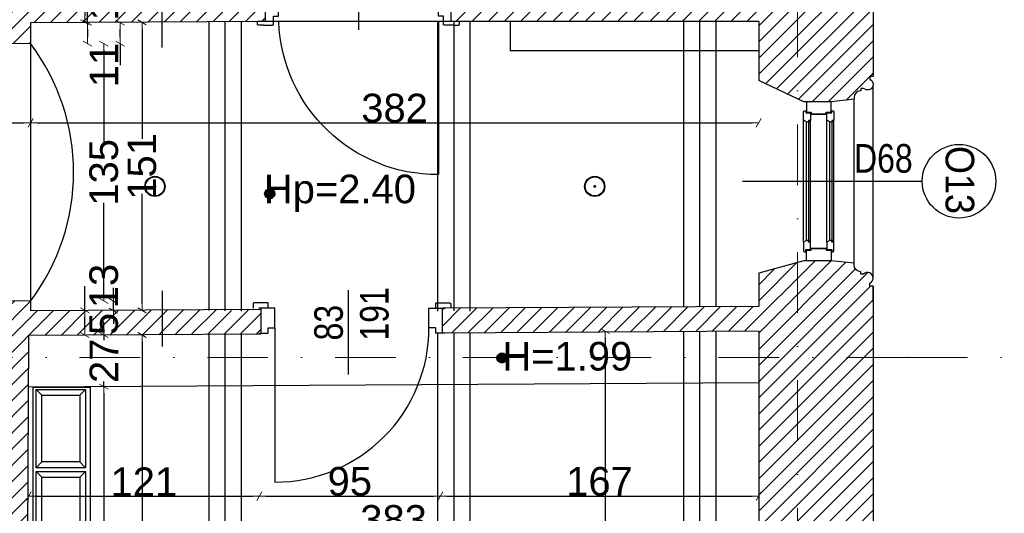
# Model space of a CAD drawing. Header units: millimetres. Extents: x 77315 to 1057463, y -108895 to -47643.
# Tile 54 of 62: x 114067 to 119232, y -101072 to -98484. Entities that reach past the tile are written whole.
import ezdxf

# ---------------------------------------------------------------- set-up
doc = ezdxf.new("R2010")
doc.units = ezdxf.units.MM
doc.header["$MEASUREMENT"] = 0
doc.linetypes.add('Dot & Dashed', pattern=[670.277762, 317.5, -176.388889, 0, -176.388874])
for name, color, linetype in [('A-DRZWI', 7, 'Continuous'), ('A-OKNA-OPIS', 7, 'Continuous'), ('A-WYSOKOSCI', 7, 'Continuous'), ('belki nad', 7, 'Continuous'), ('CO TO JEST', 7, 'Continuous'), ('detalokna', 7, 'Continuous'), ('DIM MALY', 7, 'Continuous'), ('Drawing & Figure', 7, 'Continuous'), ('DRZWI', 7, 'Continuous'), ('linia nadproza', 7, 'Continuous'), ('Nowe_0', 7, 'Continuous'), ('Nowe_Interior - Lamp', 7, 'Continuous'), ('OKNO_DETAL', 7, 'Continuous'), ('opisy inne', 7, 'Continuous'), ('OSIE', 7, 'Continuous'), ('podciagi', 7, 'Continuous'), ('Structural - Bearing', 7, 'Continuous'), ('Structural - Grid', 7, 'Continuous')]:
    doc.layers.add(name, color=color, linetype=linetype)
doc.styles.add('STYL_AUTOMATYCZNY_1', font='arial.ttf')
doc.styles.add('STYL_AUTOMATYCZNY_2', font='arial.ttf')
doc.styles.add('STYL_AUTOMATYCZNY_3', font='arial.ttf', dxfattribs={"width": 0.8})
doc.styles.add('STYL_AUTOMATYCZNY_5', font='arial.ttf', dxfattribs={"width": 0.9})
doc.dimstyles.new('STYL_AUTOMATYCZNY__1', dxfattribs={"dimtxt": 150, "dimasz": 34.231941, "dimexe": 0.18, "dimexo": 0.0625, "dimgap": 0, "dimtad": 1, "dimdec": 0, "dimlfac": 0.1, "dimzin": 0, "dimdsep": 46, "dimtxsty": 'STYL_AUTOMATYCZNY_2', "dimblk": 'ARROWHEAD_2', "dimblk1": 'ARROWHEAD_2', "dimblk2": 'ARROWHEAD_2', "dimcen": 0.09, "dimse1": 1, "dimse2": 1, "dimclrd": 7, "dimclre": 7, "dimclrt": 7, "dimadec": 0, "dimazin": 0, "dimtfac": 1, "dimtdec": 4, "dimtmove": 0, "dimatfit": 3, "dimfxl": 0, "dimtolj": 1, "dimtzin": 0, "dimarcsym": 0})
doc.dimstyles.new('STYL_AUTOMATYCZNY__2', dxfattribs={"dimtxt": 150, "dimasz": 34.231941, "dimexe": 0.18, "dimexo": 0.0625, "dimgap": 0, "dimtad": 1, "dimtih": 1, "dimtoh": 1, "dimdec": 0, "dimlfac": 0.1, "dimzin": 0, "dimdsep": 46, "dimtxsty": 'STYL_AUTOMATYCZNY_2', "dimblk": 'ARROWHEAD_2', "dimblk1": 'ARROWHEAD_2', "dimblk2": 'ARROWHEAD_2', "dimcen": 0.09, "dimse1": 1, "dimse2": 1, "dimclrd": 7, "dimclre": 7, "dimclrt": 7, "dimadec": 0, "dimazin": 0, "dimtfac": 1, "dimtdec": 4, "dimtmove": 0, "dimatfit": 3, "dimfxl": 0, "dimtolj": 1, "dimtzin": 0, "dimarcsym": 0})
pattern_1 = [(45, (0, 0), (-42.426407, 42.426407), [])]

# ---------------------------------------------------------------- blocks, each defined once
blk = doc.blocks.new('ARROWHEAD_2')
at = {"color": 0, "linetype": 'Continuous', "lineweight": 0}
for p, q in [((0, 0), (-1, 0)), ((-0.38, -0.66), (0.38, 0.66))]:
    blk.add_line(p, q, dxfattribs=at)
blk = doc.blocks.new('*D39')
at = {"layer": 'Defpoints', "color": 0}
for p in [(114937.5, -98357.6), (114408.6, -98497.6), (114613.7, -98497.6)]:
    blk.add_point(p, dxfattribs=at)
at = {"layer": 'DIM MALY', "color": 7, "lineweight": -2}
for p, q in [((114408.6, -98357.6), (114408.6, -98230.4)), ((114408.6, -98391.8), (114408.6, -98463.3))]:
    blk.add_line(p, q, dxfattribs=at)
at = {"layer": 'DIM MALY', "color": 7, "lineweight": -2, "xscale": 34.23194115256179, "yscale": 34.23194115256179, "zscale": 34.23194115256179}
for p, rotation in [((114408.6, -98357.6), 90), ((114408.6, -98497.6), 270)]:
    blk.add_blockref('ARROWHEAD_2', p, dxfattribs=dict(at, rotation=rotation))
at = {"layer": 'DIM MALY', "color": 7, "insert": (114508.7, -98230.4), "char_height": 150, "attachment_point": 5, "rotation": 90, "style": 'STYL_AUTOMATYCZNY_2'}
blk.add_mtext('\\A1;14', dxfattribs=at)
blk = doc.blocks.new('*D40')
at = {"layer": 'Defpoints', "color": 0}
for p in [(114800.3, -100137.3), (114508.7, -100407.3), (114693.7, -100407.3)]:
    blk.add_point(p, dxfattribs=at)
at = {"layer": 'DIM MALY', "color": 7, "lineweight": -2}
for p, q in [((114508.7, -100103), (114508.7, -100068.8)), ((114508.7, -100137.3), (114508.7, -100163.8)), ((114508.7, -100407.3), (114508.7, -100381.2)), ((114508.7, -100441.5), (114508.7, -100475.7))]:
    blk.add_line(p, q, dxfattribs=at)
at = {"layer": 'DIM MALY', "color": 7, "lineweight": -2, "xscale": 34.23194115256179, "yscale": 34.23194115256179, "zscale": 34.23194115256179}
for p, rotation in [((114508.7, -100137.3), 270), ((114508.7, -100407.3), 90)]:
    blk.add_blockref('ARROWHEAD_2', p, dxfattribs=dict(at, rotation=rotation))
at = {"layer": 'DIM MALY', "color": 7, "insert": (114508.7, -100272.5), "char_height": 150, "attachment_point": 5, "rotation": 90, "style": 'STYL_AUTOMATYCZNY_2'}
blk.add_mtext('\\A1;27', dxfattribs=at)
blk = doc.blocks.new('*D41')
at = {"layer": 'Defpoints', "color": 0}
for p in [(116274.1, -100649.5), (117944.1, -100649.5), (117944.1, -100981.9)]:
    blk.add_point(p, dxfattribs=at)
at = {"layer": 'DIM MALY', "color": 7, "lineweight": -2}
blk.add_line((116308.4, -100981.9), (117909.9, -100981.9), dxfattribs=at)
at = {"layer": 'DIM MALY', "color": 7, "lineweight": -2, "xscale": 34.23194115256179, "yscale": 34.23194115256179, "zscale": 34.23194115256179, "rotation": 180}
blk.add_blockref('ARROWHEAD_2', (116274.1, -100981.9), dxfattribs=at)
at = {"layer": 'DIM MALY', "color": 7, "lineweight": -2, "xscale": 34.23194115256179, "yscale": 34.23194115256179, "zscale": 34.23194115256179}
blk.add_blockref('ARROWHEAD_2', (117944.1, -100981.9), dxfattribs=at)
at = {"layer": 'DIM MALY', "color": 7, "insert": (117108.8, -100905.3), "char_height": 150, "attachment_point": 5, "style": 'STYL_AUTOMATYCZNY_2'}
blk.add_mtext('\\A1;167', dxfattribs=at)
blk = doc.blocks.new('*D42')
at = {"layer": 'Defpoints', "color": 0}
for p in [(115324.1, -100649.5), (116274.1, -100649.5), (116274.1, -100981.9)]:
    blk.add_point(p, dxfattribs=at)
at = {"layer": 'DIM MALY', "color": 7, "lineweight": -2}
blk.add_line((115358.4, -100981.9), (116239.9, -100981.9), dxfattribs=at)
at = {"layer": 'DIM MALY', "color": 7, "lineweight": -2, "xscale": 34.23194115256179, "yscale": 34.23194115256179, "zscale": 34.23194115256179, "rotation": 180}
blk.add_blockref('ARROWHEAD_2', (115324.1, -100981.9), dxfattribs=at)
at = {"layer": 'DIM MALY', "color": 7, "lineweight": -2, "xscale": 34.23194115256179, "yscale": 34.23194115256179, "zscale": 34.23194115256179}
blk.add_blockref('ARROWHEAD_2', (116274.1, -100981.9), dxfattribs=at)
at = {"layer": 'DIM MALY', "color": 7, "insert": (115798.9, -100905.3), "char_height": 150, "attachment_point": 5, "style": 'STYL_AUTOMATYCZNY_2'}
blk.add_mtext('\\A1;95', dxfattribs=at)
blk = doc.blocks.new('*D43')
at = {"layer": 'Defpoints', "color": 0}
for p in [(116274.1, -100649.5), (117944.1, -100649.5), (117944.1, -100981.9)]:
    blk.add_point(p, dxfattribs=at)
at = {"layer": 'DIM MALY', "color": 7, "lineweight": -2}
blk.add_line((116308.4, -100981.9), (117909.9, -100981.9), dxfattribs=at)
at = {"layer": 'DIM MALY', "color": 7, "lineweight": -2, "xscale": 34.23194115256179, "yscale": 34.23194115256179, "zscale": 34.23194115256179, "rotation": 180}
blk.add_blockref('ARROWHEAD_2', (116274.1, -100981.9), dxfattribs=at)
at = {"layer": 'DIM MALY', "color": 7, "lineweight": -2, "xscale": 34.23194115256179, "yscale": 34.23194115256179, "zscale": 34.23194115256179}
blk.add_blockref('ARROWHEAD_2', (117944.1, -100981.9), dxfattribs=at)
at = {"layer": 'DIM MALY', "color": 7, "insert": (117108.8, -100905.3), "char_height": 150, "attachment_point": 5, "style": 'STYL_AUTOMATYCZNY_2'}
blk.add_mtext('\\A1;167', dxfattribs=at)
blk = doc.blocks.new('*D44')
at = {"layer": 'Defpoints', "color": 0}
for p in [(114113.6, -100649.5), (115324.1, -100649.5), (115324.1, -100981.9)]:
    blk.add_point(p, dxfattribs=at)
at = {"layer": 'DIM MALY', "color": 7, "lineweight": -2}
blk.add_line((114147.8, -100981.9), (115289.9, -100981.9), dxfattribs=at)
at = {"layer": 'DIM MALY', "color": 7, "lineweight": -2, "xscale": 34.23194115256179, "yscale": 34.23194115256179, "zscale": 34.23194115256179, "rotation": 180}
blk.add_blockref('ARROWHEAD_2', (114113.6, -100981.9), dxfattribs=at)
at = {"layer": 'DIM MALY', "color": 7, "lineweight": -2, "xscale": 34.23194115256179, "yscale": 34.23194115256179, "zscale": 34.23194115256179}
blk.add_blockref('ARROWHEAD_2', (115324.1, -100981.9), dxfattribs=at)
at = {"layer": 'DIM MALY', "color": 7, "insert": (114718.5, -100906.6), "char_height": 150, "attachment_point": 5, "style": 'STYL_AUTOMATYCZNY_2'}
blk.add_mtext('\\A1;121', dxfattribs=at)
blk = doc.blocks.new('*D45')
at = {"layer": 'Defpoints', "color": 0}
for p in [(115324.1, -100649.5), (116274.1, -100649.5), (116274.1, -100981.9)]:
    blk.add_point(p, dxfattribs=at)
at = {"layer": 'DIM MALY', "color": 7, "lineweight": -2}
blk.add_line((115358.4, -100981.9), (116239.9, -100981.9), dxfattribs=at)
at = {"layer": 'DIM MALY', "color": 7, "lineweight": -2, "xscale": 34.23194115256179, "yscale": 34.23194115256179, "zscale": 34.23194115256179, "rotation": 180}
blk.add_blockref('ARROWHEAD_2', (115324.1, -100981.9), dxfattribs=at)
at = {"layer": 'DIM MALY', "color": 7, "lineweight": -2, "xscale": 34.23194115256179, "yscale": 34.23194115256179, "zscale": 34.23194115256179}
blk.add_blockref('ARROWHEAD_2', (116274.1, -100981.9), dxfattribs=at)
at = {"layer": 'DIM MALY', "color": 7, "insert": (115798.9, -100905.3), "char_height": 150, "attachment_point": 5, "style": 'STYL_AUTOMATYCZNY_2'}
blk.add_mtext('\\A1;95', dxfattribs=at)
blk = doc.blocks.new('*D46')
at = {"layer": 'Defpoints', "color": 0}
for p in [(116274.1, -100649.5), (117944.1, -100649.5), (117944.1, -100981.9)]:
    blk.add_point(p, dxfattribs=at)
at = {"layer": 'DIM MALY', "color": 7, "lineweight": -2}
blk.add_line((116308.4, -100981.9), (117909.9, -100981.9), dxfattribs=at)
at = {"layer": 'DIM MALY', "color": 7, "lineweight": -2, "xscale": 34.23194115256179, "yscale": 34.23194115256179, "zscale": 34.23194115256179, "rotation": 180}
blk.add_blockref('ARROWHEAD_2', (116274.1, -100981.9), dxfattribs=at)
at = {"layer": 'DIM MALY', "color": 7, "lineweight": -2, "xscale": 34.23194115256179, "yscale": 34.23194115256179, "zscale": 34.23194115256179}
blk.add_blockref('ARROWHEAD_2', (117944.1, -100981.9), dxfattribs=at)
at = {"layer": 'DIM MALY', "color": 7, "insert": (117108.8, -100905.3), "char_height": 150, "attachment_point": 5, "style": 'STYL_AUTOMATYCZNY_2'}
blk.add_mtext('\\A1;167', dxfattribs=at)
blk = doc.blocks.new('*D47')
at = {"layer": 'Defpoints', "color": 0}
for p in [(114445.1, -98498.8), (114422.8, -98608.8), (114445.1, -98608.8)]:
    blk.add_point(p, dxfattribs=at)
at = {"layer": 'DIM MALY', "color": 7, "lineweight": -2}
for p, q in [((114422.8, -98498.8), (114422.8, -98371.6)), ((114422.8, -98533), (114422.8, -98574.5))]:
    blk.add_line(p, q, dxfattribs=at)
at = {"layer": 'DIM MALY', "color": 7, "lineweight": -2, "xscale": 34.23194115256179, "yscale": 34.23194115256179, "zscale": 34.23194115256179}
for p, rotation in [((114422.8, -98498.8), 90), ((114422.8, -98608.8), 270)]:
    blk.add_blockref('ARROWHEAD_2', p, dxfattribs=dict(at, rotation=rotation))
at = {"layer": 'DIM MALY', "color": 7, "insert": (114508.7, -98371.6), "char_height": 150, "attachment_point": 5, "rotation": 90, "style": 'STYL_AUTOMATYCZNY_2'}
blk.add_mtext('\\A1;11', dxfattribs=at)
blk = doc.blocks.new('*D48')
at = {"layer": 'Defpoints', "color": 0}
for p in [(114445.1, -98608.8), (114508.7, -98608.8), (114445.1, -99958.8)]:
    blk.add_point(p, dxfattribs=at)
at = {"layer": 'DIM MALY', "color": 7, "lineweight": -2}
for p, q in [((114508.7, -98643), (114508.7, -99124.9)), ((114508.7, -99924.5), (114508.7, -99443.4))]:
    blk.add_line(p, q, dxfattribs=at)
at = {"layer": 'DIM MALY', "color": 7, "lineweight": -2, "xscale": 34.23194115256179, "yscale": 34.23194115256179, "zscale": 34.23194115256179}
for p, rotation in [((114508.7, -98608.8), 90), ((114508.7, -99958.8), 270)]:
    blk.add_blockref('ARROWHEAD_2', p, dxfattribs=dict(at, rotation=rotation))
at = {"layer": 'DIM MALY', "color": 7, "insert": (114508.7, -99284.2), "char_height": 150, "attachment_point": 5, "rotation": 90, "style": 'STYL_AUTOMATYCZNY_2'}
blk.add_mtext('\\A1;135', dxfattribs=at)
blk = doc.blocks.new('*D49')
at = {"layer": 'Defpoints', "color": 0}
for p in [(114445.1, -98498.8), (114594.6, -98498.8), (114445.1, -98608.8)]:
    blk.add_point(p, dxfattribs=at)
at = {"layer": 'DIM MALY', "color": 7, "lineweight": -2}
for p, q in [((114594.6, -98574.5), (114594.6, -98533)), ((114594.6, -98608.8), (114594.6, -98721.2))]:
    blk.add_line(p, q, dxfattribs=at)
at = {"layer": 'DIM MALY', "color": 7, "lineweight": -2, "xscale": 34.23194115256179, "yscale": 34.23194115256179, "zscale": 34.23194115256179}
for p, rotation in [((114594.6, -98498.8), 90), ((114594.6, -98608.8), 270)]:
    blk.add_blockref('ARROWHEAD_2', p, dxfattribs=dict(at, rotation=rotation))
at = {"layer": 'DIM MALY', "color": 7, "insert": (114508.7, -98721.2), "char_height": 150, "attachment_point": 5, "rotation": 90, "style": 'STYL_AUTOMATYCZNY_2'}
blk.add_mtext('\\A1;11', dxfattribs=at)
blk = doc.blocks.new('*D50')
at = {"layer": 'Defpoints', "color": 0}
for p in [(114445.1, -99958.8), (114558.4, -99958.8), (114445.1, -100008.8)]:
    blk.add_point(p, dxfattribs=at)
at = {"layer": 'DIM MALY', "color": 7, "lineweight": -2}
for p, q in [((114558.4, -99924.5), (114558.4, -99890.3)), ((114558.4, -100008.8), (114558.4, -99958.8)), ((114558.4, -100043), (114558.4, -100079.1))]:
    blk.add_line(p, q, dxfattribs=at)
at = {"layer": 'DIM MALY', "color": 7, "lineweight": -2, "xscale": 34.23194115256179, "yscale": 34.23194115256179, "zscale": 34.23194115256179}
for p, rotation in [((114558.4, -99958.8), 270), ((114558.4, -100008.8), 90)]:
    blk.add_blockref('ARROWHEAD_2', p, dxfattribs=dict(at, rotation=rotation))
at = {"layer": 'DIM MALY', "color": 7, "insert": (114508.7, -100079.1), "char_height": 150, "attachment_point": 5, "rotation": 90, "style": 'STYL_AUTOMATYCZNY_2'}
blk.add_mtext('\\A1;5', dxfattribs=at)
blk = doc.blocks.new('*D51')
at = {"layer": 'Defpoints', "color": 0}
for p in [(114445.1, -98608.8), (114508.7, -98608.8), (114445.1, -99958.8)]:
    blk.add_point(p, dxfattribs=at)
at = {"layer": 'DIM MALY', "color": 7, "lineweight": -2}
for p, q in [((114508.7, -98643), (114508.7, -99124.9)), ((114508.7, -99924.5), (114508.7, -99443.4))]:
    blk.add_line(p, q, dxfattribs=at)
at = {"layer": 'DIM MALY', "color": 7, "lineweight": -2, "xscale": 34.23194115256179, "yscale": 34.23194115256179, "zscale": 34.23194115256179}
for p, rotation in [((114508.7, -98608.8), 90), ((114508.7, -99958.8), 270)]:
    blk.add_blockref('ARROWHEAD_2', p, dxfattribs=dict(at, rotation=rotation))
at = {"layer": 'DIM MALY', "color": 7, "insert": (114508.7, -99284.2), "char_height": 150, "attachment_point": 5, "rotation": 90, "style": 'STYL_AUTOMATYCZNY_2'}
blk.add_mtext('\\A1;135', dxfattribs=at)
blk = doc.blocks.new('*D52')
at = {"layer": 'Defpoints', "color": 0}
for p in [(114445.1, -98498.8), (114594.6, -98498.8), (114445.1, -98608.8)]:
    blk.add_point(p, dxfattribs=at)
at = {"layer": 'DIM MALY', "color": 7, "lineweight": -2}
for p, q in [((114594.6, -98574.5), (114594.6, -98533)), ((114594.6, -98608.8), (114594.6, -98721.2))]:
    blk.add_line(p, q, dxfattribs=at)
at = {"layer": 'DIM MALY', "color": 7, "lineweight": -2, "xscale": 34.23194115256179, "yscale": 34.23194115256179, "zscale": 34.23194115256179}
for p, rotation in [((114594.6, -98498.8), 90), ((114594.6, -98608.8), 270)]:
    blk.add_blockref('ARROWHEAD_2', p, dxfattribs=dict(at, rotation=rotation))
at = {"layer": 'DIM MALY', "color": 7, "insert": (114508.7, -98721.2), "char_height": 150, "attachment_point": 5, "rotation": 90, "style": 'STYL_AUTOMATYCZNY_2'}
blk.add_mtext('\\A1;11', dxfattribs=at)
blk = doc.blocks.new('*D53')
at = {"layer": 'Defpoints', "color": 0}
for p in [(114433.2, -100407.3), (114405.5, -104816.8), (114508.7, -104816.8)]:
    blk.add_point(p, dxfattribs=at)
at = {"layer": 'DIM MALY', "color": 7, "lineweight": -2}
for p, q in [((114508.7, -100441.5), (114508.7, -102458.2)), ((114508.7, -104782.6), (114508.7, -102766.7))]:
    blk.add_line(p, q, dxfattribs=at)
at = {"layer": 'DIM MALY', "color": 7, "lineweight": -2, "xscale": 34.23194115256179, "yscale": 34.23194115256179, "zscale": 34.23194115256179}
for p, rotation in [((114508.7, -100407.3), 90), ((114508.7, -104816.8), 270)]:
    blk.add_blockref('ARROWHEAD_2', p, dxfattribs=dict(at, rotation=rotation))
at = {"layer": 'DIM MALY', "color": 7, "insert": (114508.7, -102612.4), "char_height": 150, "attachment_point": 5, "rotation": 90, "style": 'STYL_AUTOMATYCZNY_2'}
blk.add_mtext('\\A1;441', dxfattribs=at)
blk = doc.blocks.new('*D262')
at = {"layer": 'Defpoints', "color": 0}
for p in [(114113.6, -100481.8), (117944.1, -101181.9), (117944.1, -101286.9)]:
    blk.add_point(p, dxfattribs=at)
at = {"layer": 'DIM MALY', "color": 7, "lineweight": -2}
blk.add_line((114147.8, -101181.9), (117909.9, -101181.9), dxfattribs=at)
at = {"layer": 'DIM MALY', "color": 7, "lineweight": -2, "xscale": 34.23194115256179, "yscale": 34.23194115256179, "zscale": 34.23194115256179, "rotation": 180}
blk.add_blockref('ARROWHEAD_2', (114113.6, -101181.9), dxfattribs=at)
at = {"layer": 'DIM MALY', "color": 7, "lineweight": -2, "xscale": 34.23194115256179, "yscale": 34.23194115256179, "zscale": 34.23194115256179}
blk.add_blockref('ARROWHEAD_2', (117944.1, -101181.9), dxfattribs=at)
at = {"layer": 'DIM MALY', "color": 7, "insert": (116028.5, -101105.2), "char_height": 150, "attachment_point": 5, "style": 'STYL_AUTOMATYCZNY_2'}
blk.add_mtext('\\A1;383', dxfattribs=at)
blk = doc.blocks.new('*D269')
at = {"layer": 'Defpoints', "color": 0}
for p in [(114124.1, -99024.4), (113634.1, -99157.3), (114124.1, -99139.2)]:
    blk.add_point(p, dxfattribs=at)
at = {"layer": 'DIM MALY', "color": 7, "lineweight": -2}
blk.add_line((113668.4, -99024.4), (114089.9, -99024.4), dxfattribs=at)
at = {"layer": 'DIM MALY', "color": 7, "lineweight": -2, "xscale": 34.23194115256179, "yscale": 34.23194115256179, "zscale": 34.23194115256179, "rotation": 180}
blk.add_blockref('ARROWHEAD_2', (113634.1, -99024.4), dxfattribs=at)
at = {"layer": 'DIM MALY', "color": 7, "lineweight": -2, "xscale": 34.23194115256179, "yscale": 34.23194115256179, "zscale": 34.23194115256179}
blk.add_blockref('ARROWHEAD_2', (114124.1, -99024.4), dxfattribs=at)
at = {"layer": 'DIM MALY', "color": 7, "insert": (113878.9, -98947.8), "char_height": 150, "attachment_point": 5, "style": 'STYL_AUTOMATYCZNY_2'}
blk.add_mtext('\\A1;49', dxfattribs=at)
blk = doc.blocks.new('*D270')
at = {"layer": 'Defpoints', "color": 0}
for p in [(114124.1, -99024.4), (113634.1, -99157.3), (114124.1, -99139.2)]:
    blk.add_point(p, dxfattribs=at)
at = {"layer": 'DIM MALY', "color": 7, "lineweight": -2}
blk.add_line((113668.4, -99024.4), (114089.9, -99024.4), dxfattribs=at)
at = {"layer": 'DIM MALY', "color": 7, "lineweight": -2, "xscale": 34.23194115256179, "yscale": 34.23194115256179, "zscale": 34.23194115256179, "rotation": 180}
blk.add_blockref('ARROWHEAD_2', (113634.1, -99024.4), dxfattribs=at)
at = {"layer": 'DIM MALY', "color": 7, "lineweight": -2, "xscale": 34.23194115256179, "yscale": 34.23194115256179, "zscale": 34.23194115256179}
blk.add_blockref('ARROWHEAD_2', (114124.1, -99024.4), dxfattribs=at)
at = {"layer": 'DIM MALY', "color": 7, "insert": (113878.9, -98947.8), "char_height": 150, "attachment_point": 5, "style": 'STYL_AUTOMATYCZNY_2'}
blk.add_mtext('\\A1;49', dxfattribs=at)
blk = doc.blocks.new('*D271')
at = {"layer": 'Defpoints', "color": 0}
for p in [(117944.1, -98983.8), (117944.1, -99024.4), (114124.1, -99139.2)]:
    blk.add_point(p, dxfattribs=at)
at = {"layer": 'DIM MALY', "color": 7, "lineweight": -2}
blk.add_line((114158.4, -99024.4), (117909.9, -99024.4), dxfattribs=at)
at = {"layer": 'DIM MALY', "color": 7, "lineweight": -2, "xscale": 34.23194115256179, "yscale": 34.23194115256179, "zscale": 34.23194115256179, "rotation": 180}
blk.add_blockref('ARROWHEAD_2', (114124.1, -99024.4), dxfattribs=at)
at = {"layer": 'DIM MALY', "color": 7, "lineweight": -2, "xscale": 34.23194115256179, "yscale": 34.23194115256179, "zscale": 34.23194115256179}
blk.add_blockref('ARROWHEAD_2', (117944.1, -99024.4), dxfattribs=at)
at = {"layer": 'DIM MALY', "color": 7, "insert": (116033.8, -98947.8), "char_height": 150, "attachment_point": 5, "style": 'STYL_AUTOMATYCZNY_2'}
blk.add_mtext('\\A1;382', dxfattribs=at)
blk = doc.blocks.new('*D272')
at = {"layer": 'Defpoints', "color": 0}
for p in [(114124.1, -99024.4), (113634.1, -99157.3), (114124.1, -99139.2)]:
    blk.add_point(p, dxfattribs=at)
at = {"layer": 'DIM MALY', "color": 7, "lineweight": -2}
blk.add_line((113668.4, -99024.4), (114089.9, -99024.4), dxfattribs=at)
at = {"layer": 'DIM MALY', "color": 7, "lineweight": -2, "xscale": 34.23194115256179, "yscale": 34.23194115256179, "zscale": 34.23194115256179, "rotation": 180}
blk.add_blockref('ARROWHEAD_2', (113634.1, -99024.4), dxfattribs=at)
at = {"layer": 'DIM MALY', "color": 7, "lineweight": -2, "xscale": 34.23194115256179, "yscale": 34.23194115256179, "zscale": 34.23194115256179}
blk.add_blockref('ARROWHEAD_2', (114124.1, -99024.4), dxfattribs=at)
at = {"layer": 'DIM MALY', "color": 7, "insert": (113878.9, -98947.8), "char_height": 150, "attachment_point": 5, "style": 'STYL_AUTOMATYCZNY_2'}
blk.add_mtext('\\A1;49', dxfattribs=at)
blk = doc.blocks.new('*D273')
at = {"layer": 'Defpoints', "color": 0}
for p in [(117944.1, -98983.8), (117944.1, -99024.4), (114124.1, -99139.2)]:
    blk.add_point(p, dxfattribs=at)
at = {"layer": 'DIM MALY', "color": 7, "lineweight": -2}
blk.add_line((114158.4, -99024.4), (117909.9, -99024.4), dxfattribs=at)
at = {"layer": 'DIM MALY', "color": 7, "lineweight": -2, "xscale": 34.23194115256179, "yscale": 34.23194115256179, "zscale": 34.23194115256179, "rotation": 180}
blk.add_blockref('ARROWHEAD_2', (114124.1, -99024.4), dxfattribs=at)
at = {"layer": 'DIM MALY', "color": 7, "lineweight": -2, "xscale": 34.23194115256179, "yscale": 34.23194115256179, "zscale": 34.23194115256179}
blk.add_blockref('ARROWHEAD_2', (117944.1, -99024.4), dxfattribs=at)
at = {"layer": 'DIM MALY', "color": 7, "insert": (116033.8, -98947.8), "char_height": 150, "attachment_point": 5, "style": 'STYL_AUTOMATYCZNY_2'}
blk.add_mtext('\\A1;382', dxfattribs=at)
blk = doc.blocks.new('*D320')
at = {"layer": 'Defpoints', "color": 0}
for p in [(114759.9, -98497.6), (114439.4, -100007.3), (114708.7, -100007.3)]:
    blk.add_point(p, dxfattribs=at)
at = {"layer": 'DIM MALY', "color": 7, "lineweight": -2}
for p, q in [((114708.7, -98531.8), (114708.7, -99108.6)), ((114708.7, -99973), (114708.7, -99397))]:
    blk.add_line(p, q, dxfattribs=at)
at = {"layer": 'DIM MALY', "color": 7, "lineweight": -2, "xscale": 34.23194115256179, "yscale": 34.23194115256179, "zscale": 34.23194115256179}
for p, rotation in [((114708.7, -98497.6), 90), ((114708.7, -100007.3), 270)]:
    blk.add_blockref('ARROWHEAD_2', p, dxfattribs=dict(at, rotation=rotation))
at = {"layer": 'DIM MALY', "color": 7, "insert": (114708.7, -99252.8), "char_height": 150, "attachment_point": 5, "rotation": 90, "style": 'STYL_AUTOMATYCZNY_2'}
blk.add_mtext('\\A1;151', dxfattribs=at)
blk = doc.blocks.new('*D321')
at = {"layer": 'Defpoints', "color": 0}
for p in [(114508.7, -100137.3), (114800.3, -100137.3), (114693.7, -100407.3)]:
    blk.add_point(p, dxfattribs=at)
at = {"layer": 'DIM MALY', "color": 7, "lineweight": -2}
for p, q in [((114508.7, -100103), (114508.7, -100068.8)), ((114508.7, -100137.3), (114508.7, -100163.8)), ((114508.7, -100407.3), (114508.7, -100381.2)), ((114508.7, -100441.5), (114508.7, -100475.7))]:
    blk.add_line(p, q, dxfattribs=at)
at = {"layer": 'DIM MALY', "color": 7, "lineweight": -2, "xscale": 34.23194115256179, "yscale": 34.23194115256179, "zscale": 34.23194115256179}
for p, rotation in [((114508.7, -100137.3), 270), ((114508.7, -100407.3), 90)]:
    blk.add_blockref('ARROWHEAD_2', p, dxfattribs=dict(at, rotation=rotation))
at = {"layer": 'DIM MALY', "color": 7, "insert": (114508.7, -100272.5), "char_height": 150, "attachment_point": 5, "rotation": 90, "style": 'STYL_AUTOMATYCZNY_2'}
blk.add_mtext('\\A1;27', dxfattribs=at)
blk = doc.blocks.new('*D322')
at = {"layer": 'Defpoints', "color": 0}
for p in [(114408.3, -100007.3), (114513.9, -100007.3), (114800.3, -100137.3)]:
    blk.add_point(p, dxfattribs=at)
at = {"layer": 'DIM MALY', "color": 7, "lineweight": -2}
for p, q in [((114408.3, -100007.3), (114408.3, -99880.1)), ((114408.3, -100103), (114408.3, -100041.5))]:
    blk.add_line(p, q, dxfattribs=at)
at = {"layer": 'DIM MALY', "color": 7, "lineweight": -2, "xscale": 34.23194115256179, "yscale": 34.23194115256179, "zscale": 34.23194115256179}
for p, rotation in [((114408.3, -100007.3), 90), ((114408.3, -100137.3), 270)]:
    blk.add_blockref('ARROWHEAD_2', p, dxfattribs=dict(at, rotation=rotation))
at = {"layer": 'DIM MALY', "color": 7, "insert": (114508.7, -99880.1), "char_height": 150, "attachment_point": 5, "rotation": 90, "style": 'STYL_AUTOMATYCZNY_2'}
blk.add_mtext('\\A1;13', dxfattribs=at)
blk = doc.blocks.new('*D404')
at = {"layer": 'Defpoints', "color": 0}
for p in [(114667.7, -100137.3), (114678.7, -104819), (114708.7, -104819)]:
    blk.add_point(p, dxfattribs=at)
at = {"layer": 'DIM MALY', "color": 7, "lineweight": -2}
for p, q in [((114708.7, -100171.5), (114708.7, -102309.6)), ((114708.7, -104784.8), (114708.7, -102647.4))]:
    blk.add_line(p, q, dxfattribs=at)
at = {"layer": 'DIM MALY', "color": 7, "lineweight": -2, "xscale": 34.23194115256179, "yscale": 34.23194115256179, "zscale": 34.23194115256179}
for p, rotation in [((114708.7, -100137.3), 90), ((114708.7, -104819), 270)]:
    blk.add_blockref('ARROWHEAD_2', p, dxfattribs=dict(at, rotation=rotation))
at = {"layer": 'DIM MALY', "color": 7, "insert": (114708.7, -102478.5), "char_height": 150, "attachment_point": 5, "rotation": 90, "style": 'STYL_AUTOMATYCZNY_2'}
blk.add_mtext('\\A1;468', dxfattribs=at)
blk = doc.blocks.new('*D405')
at = {"layer": 'Defpoints', "color": 0}
for p in [(117996.9, -100117), (117139.1, -104807), (117996.9, -104807)]:
    blk.add_point(p, dxfattribs=at)
at = {"layer": 'DIM MALY', "color": 7, "lineweight": -2}
for p, q in [((117139.1, -100151.2), (117139.1, -102293.5)), ((117139.1, -104772.8), (117139.1, -102631.3))]:
    blk.add_line(p, q, dxfattribs=at)
at = {"layer": 'DIM MALY', "color": 7, "lineweight": -2, "xscale": 34.23194115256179, "yscale": 34.23194115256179, "zscale": 34.23194115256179}
for p, rotation in [((117139.1, -100117), 90), ((117139.1, -104807), 270)]:
    blk.add_blockref('ARROWHEAD_2', p, dxfattribs=dict(at, rotation=rotation))
at = {"layer": 'DIM MALY', "color": 7, "insert": (117139.1, -102462.4), "char_height": 150, "attachment_point": 5, "rotation": 90, "style": 'STYL_AUTOMATYCZNY_2'}
blk.add_mtext('\\A1;469', dxfattribs=at)

msp = doc.modelspace()

# ---------------------------------------------------------------- hatches: boundary and pattern name
at = {"layer": 'A-WYSOKOSCI'}
for points in [[(115405.3, -99396.1, 1), (115351.9, -99396.1, 1)], [(116624, -100257.3, 1), (116570.6, -100257.3, 1)]]:
    msp.add_hatch(color=256, dxfattribs=at).paths.add_polyline_path(points)
at = {"layer": 'Drawing & Figure'}
h = msp.add_hatch(dxfattribs=at)
h.set_pattern_fill('Common_Brick_0002', color=256, style=0, pattern_type=2)
h.set_pattern_definition(pattern_1)
h.paths.add_polyline_path([(116429.1, -97992.8), (116344.8, -97992.8), (116331.3, -98392.8), (116331.3, -98492.8), (117944.1, -98492.8), (117944.1, -98802.4), (118181.6, -98914.2), (118194.1, -98914.2), (118324.1, -98914.2), (118444.1, -98900.9), (118444.1, -98891.3, -0.383982), (118479.5, -98855.8), (118479.5, -98843.5), (118494.5, -98843.5, 1.205804), (118526.7, -98795.7), (118526.7, -98780.9), (118544.1, -98780.9), (118544.1, -98754.8), (118544.1, -93032.6), (117944.1, -93032.6), (117923.5, -93032.6), (117923.5, -93050), (117908.7, -93050, 1.205804), (117860.9, -93082.2), (117860.9, -93097.2), (117848.5, -93097.2, -0.383982), (117813, -93132.6), (117803.5, -93132.6), (117790.2, -93252.6), (117790.2, -93395.1), (117879.4, -93772.9), (117944.1, -93772.9), (117944.1, -98302.8), (116664.1, -98302.8), (116664.1, -97992.8)])
h = msp.add_hatch(dxfattribs=at)
h.set_pattern_fill('Common_Brick_0002', color=256, style=0, pattern_type=2)
h.set_pattern_definition(pattern_1)
h.paths.add_polyline_path([(107002, -98581.8, 0.420514), (107052, -98632.9), (108086.6, -98629.3), (113084.1, -98612.3), (113633, -98610.4), (114124, -98608.8), (114124.1, -98500), (114125.5, -98500), (114813.7, -98495.8), (115356.2, -98492.6), (115356.2, -98382.9), (115357, -98362.8), (115372.7, -97992.8), (115059.1, -97992.8), (114813.7, -97992.8), (114134.1, -97992.8), (114134.1, -97892.9), (113754.1, -97892.9), (113754.1, -97341), (113754.1, -96932.9), (114134.1, -96932.9), (114134.1, -95797.3), (114134.1, -95742.8), (114004.1, -95742.1), (113586.7, -95858.2), (113588.5, -97341), (113589.1, -97902.7), (113084.1, -97903.6), (113039.1, -97903.7), (113039.1, -97903.9), (113039.1, -98183.7), (112899.1, -98183.7), (112899.1, -97903.9), (109246.8, -97910.1), (109246.8, -97909.8), (108086.6, -97911.7), (107534.3, -97912.6), (107543.3, -97341), (107569.6, -95662.9), (107159.6, -95652.5), (107159.6, -95653.3), (107029.6, -95683.1), (107029.4, -95683.1), (107018, -96942.8), (107460, -96942.9), (107460, -97341), (107460, -97912.8), (107009.2, -97912.7)])
h = msp.add_hatch(dxfattribs=at)
h.set_pattern_fill('Common_Brick_0002', color=256, style=0, pattern_type=2)
h.set_pattern_definition(pattern_1)
h.paths.add_polyline_path([(116298.3, -99997), (116284.3, -99997), (116284.3, -100127), (116284.4, -100127), (117944.1, -100117), (117944.1, -104807), (117886.9, -104807.4), (117725.9, -105055.8), (117726.7, -105198.4), (117740.8, -105318.3), (117750.3, -105318.2, -0.383982), (117786, -105353.3), (117798.4, -105353.3), (117798.5, -105368.3, 1.205804), (117846.5, -105400.2), (117861.3, -105400.1), (117861.4, -105417.5), (117944, -105417), (118543.7, -105413.4), (118544.1, -99880.6), (118526.7, -99880.6), (118526.7, -99865.9, 1.205804), (118494.5, -99818), (118479.5, -99818), (118479.5, -99805.7, -0.383982), (118444.1, -99770.2), (118444.1, -99760.7), (118324.1, -99747.3), (118194.1, -99747.3), (118181.6, -99747.3), (117944.1, -99812.4), (117944.1, -99986.9), (117719.1, -99988.3), (117719.1, -99988.7)])
h = msp.add_hatch(dxfattribs=at)
h.set_pattern_fill('Common_Brick_0002', color=256, style=0, pattern_type=2)
h.set_pattern_definition(pattern_1)
h.paths.add_polyline_path([(111169, -104848), (111078.9, -105102.1), (111079.8, -105238.5), (111093.8, -105358.4), (111103.4, -105358.4, -0.383982), (111139.1, -105393.5), (111151.4, -105393.4), (111151.5, -105408.4, 1.205804), (111199.5, -105440.3), (111214.3, -105440.2), (111214.4, -105457.7), (111297.1, -105457.2), (111297.3, -105457.1), (113184.3, -105444.1), (113225.6, -105444), (113225.5, -105426.5), (113240.3, -105426.4, 0.263086), (113263.3, -105443.8), (113271.3, -105443.8, 0.761796), (113278.6, -105387.7), (113278.5, -105372.8), (113725.3, -105371.2), (114172.1, -105369.5), (114172.2, -105384.4, 0.761796), (114179.9, -105440.4), (114187.8, -105440.4, 0.263086), (114210.7, -105422.8), (114225.5, -105422.8), (114225.6, -105440.3), (114308.2, -105439.9), (116761.7, -105424.2), (116761.6, -105406.7), (116776.3, -105406.6, 1.205804), (116824, -105374.1), (116823.9, -105359.1), (116836.2, -105359.1, -0.383982), (116871.5, -105323.5), (116881, -105323.5), (116893.6, -105203.4), (116892.8, -105060.8), (116795.3, -104814), (114084.3, -104820.4), (114085.5, -104584.5), (114085.8, -104584.5), (114087.2, -104362.2), (114088.5, -104162.2), (114106.6, -101286.9), (114113.8, -100140.1), (114813.7, -100135.9), (115334.3, -100132.7), (115321.7, -100127), (115334.3, -100127), (115334.3, -99997), (115321.5, -99997), (115144.1, -100010.9), (115144.1, -100003.9), (115059.1, -100004.4), (114813.7, -100005.9), (114124.1, -100010), (114124, -99958.8), (113634.3, -99958.4), (113634.3, -99958.8, -0.0001), (113634, -99958.4), (113589.1, -99958.4), (113509.1, -99958.3), (113509.1, -99961), (113419.1, -99960.9), (113419.1, -99958.3), (112864.4, -99957.8), (112864.4, -100087.8), (112864.4, -100142.9), (112838.3, -100727.8), (113924.9, -100721.2), (113924.9, -101286.9), (113924.9, -104162.2), (113924.9, -104362.2), (113924.9, -104841.3), (113684.1, -104841.9), (113604.1, -104842.1), (113514.1, -104842.3)])
at = {"layer": 'Nowe_Interior - Lamp'}
h = msp.add_hatch(color=256, dxfattribs=at)
h.paths.add_polyline_path([(114723.7, -99357.8, 1), (114829.7, -99357.8, 1)])
h.paths.add_polyline_path([(114826.7, -99357.8, -1), (114726.7, -99357.8, -1)], flags=0)
h = msp.add_hatch(color=256, dxfattribs=at)
h.paths.add_polyline_path([(117030.9, -99357.8, 1), (117136.9, -99357.8, 1)])
h.paths.add_polyline_path([(117133.9, -99357.8, -1), (117033.9, -99357.8, -1)], flags=0)
for points in [[(114784.7, -99357.8, 1), (114768.7, -99357.8, 1)], [(117091.9, -99357.8, 1), (117075.9, -99357.8, 1)]]:
    msp.add_hatch(color=256, dxfattribs=at).paths.add_polyline_path(points)

# ---------------------------------------------------------------- linework, layer by layer
at = {"layer": 'A-DRZWI'}
for p, q in [((115844.1, -98085.8), (115844.1, -98536.7)), ((115790.6, -99902.7), (115790.6, -100343.7))]:
    msp.add_line(p, q, dxfattribs=at)
for points in [[(116264.1, -98495.8), (116263.7, -99295.8, -0.404448), (115426.2, -98495.5)], [(115405.5, -100100), (115405.5, -100908.7, 0.414214), (116214.3, -100100)]]:
    msp.add_lwpolyline(points, format="xyb", dxfattribs=at)
at = {"layer": 'A-OKNA-OPIS'}
msp.add_line((117858.4, -99330.8), (118802, -99330.8), dxfattribs=at)
msp.add_circle((118995, -99330.8), 193, dxfattribs=at)
at = {"layer": 'A-WYSOKOSCI'}
for centre in [(115378.6, -99396.1), (116597.3, -100257.3)]:
    msp.add_circle(centre, 26.7, dxfattribs=at)
at = {"layer": 'belki nad'}
for p, q in [((115059.1, -98494.4), (115059.1, -100009.4)), ((115229.1, -98494.4), (115229.1, -100012.3)), ((116259.1, -98494.4), (116259.1, -100012.3)), ((116429.1, -98494.4), (116429.1, -100012.3)), ((117549.1, -98494.4), (117549.1, -99989.8)), ((117719.1, -98494.4), (117719.1, -99988.7)), ((115059.1, -100134.4), (115059.1, -104817.3)), ((115229.1, -100133.4), (115229.1, -104816.7)), ((116259.1, -100127), (116259.1, -104813.2)), ((116429.1, -100126.2), (116429.1, -104812.6)), ((117549.1, -100119.4), (117549.1, -104808.8)), ((117719.1, -100118.3), (117719.1, -104808.2))]:
    msp.add_line(p, q, dxfattribs=at)
at = {"layer": 'CO TO JEST'}
for p in [(116640.6, -98492.8), (117944.1, -98647.6)]:
    msp.add_line(p, (116640.6, -98647.6), dxfattribs=at)
at = {"layer": 'detalokna'}
for p, q in [((118544.6, -99835.2), (118544.6, -98831)), ((118444.1, -99760.7), (118444.1, -98900.9))]:
    msp.add_line(p, q, dxfattribs=at)
for points in [[(118297.1, -98978.7), (118220.1, -98978.7), (118297.1, -98978.7), (118297.1, -98968.7), (118324.1, -98968.7), (118324.1, -98914.2), (118194.1, -98914.2), (118194.1, -98968.7), (118220.1, -98968.7), (118220.1, -98978.7)], [(118297.1, -99682.8), (118220.1, -99682.8), (118297.1, -99682.8), (118297.1, -99692.8), (118324.1, -99692.8), (118324.1, -99747.3), (118194.1, -99747.3), (118194.1, -99692.8), (118220.1, -99692.8), (118220.1, -99682.8)]]:
    msp.add_lwpolyline(points, dxfattribs=at)
at = {"layer": 'DIM MALY'}
for p, q in [((114813.7, -98629.4), (114813.7, -97826.8)), ((114813.7, -99905.7), (114813.7, -100197.6))]:
    msp.add_line(p, q, dxfattribs=at)
at = {"layer": 'DRZWI'}
for p, q in [((115398.2, -98492.8), (115314, -98492.8)), ((115369.8, -99997), (115321.5, -99997)), ((116250, -99997), (116298.3, -99997))]:
    msp.add_line(p, q, dxfattribs=at)
for points in [[(115398.2, -98492.8), (115398.2, -98465.8), (115424, -98465.8), (115424, -98362.8), (115356.8, -98362.8)], [(116289.9, -98492.8), (116289.9, -98465.8), (116264.1, -98465.8), (116264.1, -98362.8), (116331.3, -98362.8)], [(115321.5, -100127), (115369.8, -100127), (115369.8, -100100), (115405.5, -100100), (115405.5, -99997), (115369.8, -99997), (115369.8, -99968.9)], [(116298.3, -100127), (116250, -100127), (116250, -100100), (116214.3, -100100), (116214.3, -99997), (116250, -99997), (116250, -99968.9)]]:
    msp.add_lwpolyline(points, dxfattribs=at)
for points in [[(115345.6, -98511.6), (115318, -98511.6, -0.414334), (115314, -98507.6), (115314, -98492.8)], [(115345.6, -98511.6), (115394.2, -98511.6, 0.414334), (115398.2, -98507.6), (115398.2, -98492.8)], [(116342.5, -98511.6), (116293.9, -98511.6, -0.414334), (116289.9, -98507.6), (116289.9, -98492.8)], [(116342.5, -98511.6), (116370.1, -98511.6, 0.414334), (116374.1, -98507.6), (116374.1, -98492.8)], [(115369.8, -99968.9), (115295.7, -99968.9, 0.414334), (115291.7, -99972.9), (115291.7, -99997)], [(116250, -99968.9), (116324.1, -99968.9, -0.414334), (116328.1, -99972.9), (116328.1, -99997)]]:
    msp.add_lwpolyline(points, format="xyb", dxfattribs=at)
at = {"layer": 'linia nadproza'}
for p, q in [((116331.3, -98492.8), (115356.2, -98492.8)), ((114124, -98608.8), (114124, -99958.8)), ((117944.1, -100387), (114112.1, -100410.1))]:
    msp.add_line(p, q, dxfattribs=at)
at = {"layer": 'Nowe_0'}
for points in [[(114137.2, -100410.6), (114437.2, -100410.6), (114437.2, -101280.6), (114137.2, -101280.6)], [(114152.6, -100422.9), (114412.6, -100422.9), (114412.6, -100832.9), (114152.6, -100832.9)], [(114382.6, -100802.9), (114182.6, -100802.9), (114182.6, -100452.9), (114382.6, -100452.9)], [(114152.6, -100852.9), (114412.6, -100852.9), (114412.6, -101262.9), (114152.6, -101262.9)], [(114382.6, -101232.9), (114182.6, -101232.9), (114182.6, -100882.9), (114382.6, -100882.9)]]:
    msp.add_lwpolyline(points, close=True, dxfattribs=at)
for points in [[(114182.6, -100452.9), (114152.6, -100422.9)], [(114382.6, -100452.9), (114412.6, -100422.9)], [(114182.6, -100802.9), (114152.6, -100832.9)], [(114382.6, -100802.9), (114412.6, -100832.9)], [(114182.6, -100882.9), (114152.6, -100852.9)], [(114382.6, -100882.9), (114412.6, -100852.9)]]:
    msp.add_lwpolyline(points, dxfattribs=at)
at = {"layer": 'Nowe_Interior - Lamp'}
for centre, radius in [((114776.7, -99357.8), 53), ((114776.7, -99357.8), 50), ((117083.9, -99357.8), 53), ((117083.9, -99357.8), 50)]:
    msp.add_circle(centre, radius, dxfattribs=at)
at = {"layer": 'OKNO_DETAL'}
for p, q in [((118178.4, -99650.6), (118178.4, -99011)), ((118194.4, -99640.8), (118194.4, -99020.8)), ((118216.4, -99011.7), (118206.4, -99020.5)), ((118206.4, -99649.8), (118206.4, -99011.7)), ((118216.3, -99649.8), (118216.3, -99011.7)), ((118300.9, -99650.6), (118300.9, -99011)), ((118316.9, -99640.8), (118316.9, -99020.8)), ((118338.9, -99011.7), (118328.9, -99020.5)), ((118328.9, -99649.8), (118328.9, -99011.7)), ((118338.9, -99649.8), (118338.9, -99011.7)), ((118216.4, -99649.8), (118206.4, -99641)), ((118338.9, -99649.8), (118328.9, -99641))]:
    msp.add_line(p, q, dxfattribs=at)
for points in [[(118178.4, -98968.8, -0.414214), (118186.4, -98960.8), (118190.4, -98960.8), (118190.4, -98972.8), (118216.4, -98972.8), (118216.4, -99011.7), (118204.4, -99011.7), (118204.4, -99020.8), (118194.4, -99020.8), (118194.4, -99019.8), (118178.4, -99011)], [(118300.9, -98986.9), (118300.9, -98972.8), (118326.9, -98972.8), (118326.9, -98960.8), (118330.9, -98960.8, -0.414214), (118338.9, -98968.8), (118338.9, -98986.9), (118338.9, -99011.7), (118326.9, -99011.7), (118326.9, -99020.8), (118316.9, -99020.8), (118316.9, -99019.8), (118300.9, -99011)], [(118178.4, -99692.8, 0.414214), (118186.4, -99700.8), (118190.4, -99700.8), (118190.4, -99688.8), (118216.4, -99688.8), (118216.4, -99649.8), (118204.4, -99649.8), (118204.4, -99640.8), (118194.4, -99640.8), (118194.4, -99641.8), (118178.4, -99650.6)], [(118300.9, -99674.6), (118300.9, -99688.8), (118326.9, -99688.8), (118326.9, -99700.8), (118330.9, -99700.8, 0.414214), (118338.9, -99692.8), (118338.9, -99674.6), (118338.9, -99649.8), (118326.9, -99649.8), (118326.9, -99640.8), (118316.9, -99640.8), (118316.9, -99641.8), (118300.9, -99650.6)]]:
    msp.add_lwpolyline(points, format="xyb", close=True, dxfattribs=at)
at = {"layer": 'OSIE'}
for p, q in [((115144.1, -98494.4), (115144.1, -100010.9)), ((116344.1, -98494.4), (116344.1, -100010.9)), ((117634.1, -98494.4), (117634.1, -99989.3)), ((115144.1, -100133.9), (115144.1, -104817)), ((116344.1, -100126.7), (116344.1, -104812.9)), ((117634.1, -100118.8), (117634.1, -104808.5))]:
    msp.add_line(p, q, dxfattribs=at)
at = {"layer": 'podciagi'}
msp.add_arc((113228.5, -99283.8), 1121.4, 322.9907, 37.0093, dxfattribs=at)
at = {"layer": 'Structural - Bearing'}
for p, q in [((118544.1, -93032.6), (118544.1, -98754.8)), ((115356.2, -98492.6), (115356.2, -98382.9)), ((116331.3, -98492.8), (116331.3, -98362.8)), ((114124.1, -98500), (114124, -98608.8)), ((115356.2, -98492.6), (114124.1, -98500)), ((117944.1, -98492.8), (116331.3, -98492.8)), ((117944.1, -98492.8), (117944.1, -98802.4)), ((114124, -98608.8), (107052, -98632.9)), ((118181.6, -98914.2), (117944.1, -98802.4)), ((118181.6, -99747.3), (117944.1, -99812.4)), ((117944.1, -99812.4), (117944.1, -99986.9)), ((118544.1, -99880.6), (118543.7, -105413.4)), ((114124, -99958.8), (112864.4, -99957.8)), ((114124, -99958.8), (114124.1, -100010)), ((115333.5, -100002.7), (114124.1, -100010)), ((115334.3, -100127), (115334.3, -99997)), ((117944.1, -99986.9), (116284.3, -99997)), ((116284.3, -100127), (116284.3, -99997)), ((114113.8, -100140.1), (114084.3, -104820.4)), ((115334.3, -100132.7), (114113.8, -100140.1)), ((117944.1, -100117), (116284.3, -100127)), ((117944.1, -100117), (117944.1, -104807))]:
    msp.add_line(p, q, dxfattribs=at)
for points in [[(118544.1, -98698.2), (118544.1, -98780.9), (118526.7, -98780.9), (118526.7, -98795.7, -1.205804), (118494.5, -98843.5), (118479.5, -98843.5), (118479.5, -98855.8, 0.383982), (118444.1, -98891.3), (118444.1, -98900.9), (118324.1, -98914.2), (118181.6, -98914.2)], [(118544.1, -99963.3), (118544.1, -99880.6), (118526.7, -99880.6), (118526.7, -99865.9, 1.205804), (118494.5, -99818), (118479.5, -99818), (118479.5, -99805.7, -0.383982), (118444.1, -99770.2), (118444.1, -99760.7), (118324.1, -99747.3), (118181.6, -99747.3)]]:
    msp.add_lwpolyline(points, format="xyb", dxfattribs=at)
at = {"layer": 'Structural - Grid', "linetype": 'Dot & Dashed', "lineweight": 15}
for p, q in [((118146.9, -107395.1), (118146.9, -90541.9)), ((118721.3, -100254.9), (80776.9, -100254.9)), ((118721.3, -100254.9), (121683.4, -100254.9))]:
    msp.add_line(p, q, dxfattribs=at)
msp.add_point((118721.3, -100254.9), dxfattribs=at)
msp.add_point((118721.3, -100254.9), dxfattribs=at)

# ---------------------------------------------------------------- texts
at = {"layer": 'A-OKNA-OPIS', "insert": (118598, -99211.6), "char_height": 150, "attachment_point": 5, "style": 'STYL_AUTOMATYCZNY_3'}
msp.add_mtext('\\A1;{\\pqc;\\fArial|b0|i0|c238|p0;\\W0.800000;D68}', dxfattribs=at)
at = {"layer": 'A-OKNA-OPIS', "insert": (118998.5, -99323.9), "char_height": 150, "attachment_point": 5, "rotation": 270, "style": 'STYL_AUTOMATYCZNY_5'}
msp.add_mtext('\\A1;{\\pqc;\\fArial|b0|i0|c238|p0;\\W0.900000;O13}', dxfattribs=at)
at = {"layer": 'A-WYSOKOSCI', "char_height": 150, "attachment_point": 5, "style": 'STYL_AUTOMATYCZNY_1'}
for s, insert in [('\\A1;{\\pqc;\\fArial|b0|i0|c238|p0;\\W1.000000;Hp=2.40}', (115746.9, -99393.7)), ('\\A1;{\\pqc;\\fArial|b0|i0|c238|p0;\\W1.000000;H=1.99}', (116939.9, -100249.3))]:
    msp.add_mtext(s, dxfattribs=dict(at, insert=insert))
at = {"layer": 'opisy inne', "char_height": 150, "attachment_point": 5, "rotation": 90, "style": 'STYL_AUTOMATYCZNY_3'}
for s, insert in [('\\A1;{\\pqc;\\fArial|b0|i0|c238|p0;\\W0.800000;191}', (115928.4, -100026.5)), ('\\A1;{\\pqc;\\fArial|b0|i0|c238|p0;\\W0.800000;83}', (115688.4, -100072.3))]:
    msp.add_mtext(s, dxfattribs=dict(at, insert=insert))

# ---------------------------------------------------------------- dimensions: what is measured, and where the dimension line sits
at = {"layer": 'DIM MALY'}
for base, p1, p2, angle, picture, middle in [((114408.6, -98497.6), (114937.5, -98357.6), (114613.7, -98497.6), 270, '*D39', (114508.7, -98230.4)), ((114422.8, -98608.8), (114445.1, -98498.8), (114445.1, -98608.8), 270, '*D47', (114508.7, -98371.6)), ((114594.6, -98498.8), (114445.1, -98608.8), (114445.1, -98498.8), 90, '*D49', (114508.7, -98721.2)), ((114594.6, -98498.8), (114445.1, -98608.8), (114445.1, -98498.8), 90, '*D52', (114508.7, -98721.2)), ((114708.7, -100007.3), (114759.9, -98497.6), (114439.4, -100007.3), 270, '*D320', (114708.7, -99252.8)), ((114508.7, -98608.8), (114445.1, -99958.8), (114445.1, -98608.8), 90, '*D48', (114508.7, -99284.2)), ((114508.7, -98608.8), (114445.1, -99958.8), (114445.1, -98608.8), 90, '*D51', (114508.7, -99284.2)), ((114408.3, -100007.3), (114800.3, -100137.3), (114513.9, -100007.3), 90, '*D322', (114508.7, -99880.1)), ((114558.4, -99958.8), (114445.1, -100008.8), (114445.1, -99958.8), 90, '*D50', (114508.7, -100079.1)), ((114508.7, -100407.3), (114800.3, -100137.3), (114693.7, -100407.3), 270, '*D40', (114508.7, -100272.5)), ((114508.7, -100137.3), (114693.7, -100407.3), (114800.3, -100137.3), 90, '*D321', (114508.7, -100272.5)), ((117139.1, -104807), (117996.9, -100117), (117996.9, -104807), 270, '*D405', (117139.1, -102462.4)), ((114708.7, -104819), (114667.7, -100137.3), (114678.7, -104819), 270, '*D404', (114708.7, -102478.5)), ((114508.7, -104816.8), (114433.2, -100407.3), (114405.5, -104816.8), 270, '*D53', (114508.7, -102612.4))]:
    dim = msp.add_linear_dim(base=base, p1=p1, p2=p2, angle=angle, dimstyle='STYL_AUTOMATYCZNY__1', dxfattribs=at)
    dim.commit()
    dim.dimension.update_dxf_attribs({"geometry": picture, "text_midpoint": middle, "dimtype": 160, "text_rotation": 90})
for base, p1, p2, picture, middle in [((114124.1, -99024.4), (113634.1, -99157.3), (114124.1, -99139.2), '*D269', (113878.9, -99024.4)), ((114124.1, -99024.4), (113634.1, -99157.3), (114124.1, -99139.2), '*D270', (113878.9, -99024.4)), ((114124.1, -99024.4), (113634.1, -99157.3), (114124.1, -99139.2), '*D272', (113878.9, -99024.4)), ((117944.1, -99024.4), (114124.1, -99139.2), (117944.1, -98983.8), '*D271', (116033.8, -99024.4)), ((117944.1, -99024.4), (114124.1, -99139.2), (117944.1, -98983.8), '*D273', (116033.8, -99024.4)), ((117944.1, -101181.9), (114113.6, -100481.8), (117944.1, -101286.9), '*D262', (116028.5, -101181.9)), ((115324.1, -100981.9), (114113.6, -100649.5), (115324.1, -100649.5), '*D44', (114718.5, -100981.9)), ((116274.1, -100981.9), (115324.1, -100649.5), (116274.1, -100649.5), '*D42', (115798.9, -100981.9)), ((116274.1, -100981.9), (115324.1, -100649.5), (116274.1, -100649.5), '*D45', (115798.9, -100981.9)), ((117944.1, -100981.9), (116274.1, -100649.5), (117944.1, -100649.5), '*D41', (117108.8, -100981.9)), ((117944.1, -100981.9), (116274.1, -100649.5), (117944.1, -100649.5), '*D43', (117108.8, -100981.9)), ((117944.1, -100981.9), (116274.1, -100649.5), (117944.1, -100649.5), '*D46', (117108.8, -100981.9))]:
    dim = msp.add_linear_dim(base=base, p1=p1, p2=p2, dimstyle='STYL_AUTOMATYCZNY__2', dxfattribs=at)
    dim.commit()
    dim.dimension.update_dxf_attribs({"geometry": picture, "text_midpoint": middle, "dimtype": 160})

doc.saveas('drawing.dxf')
